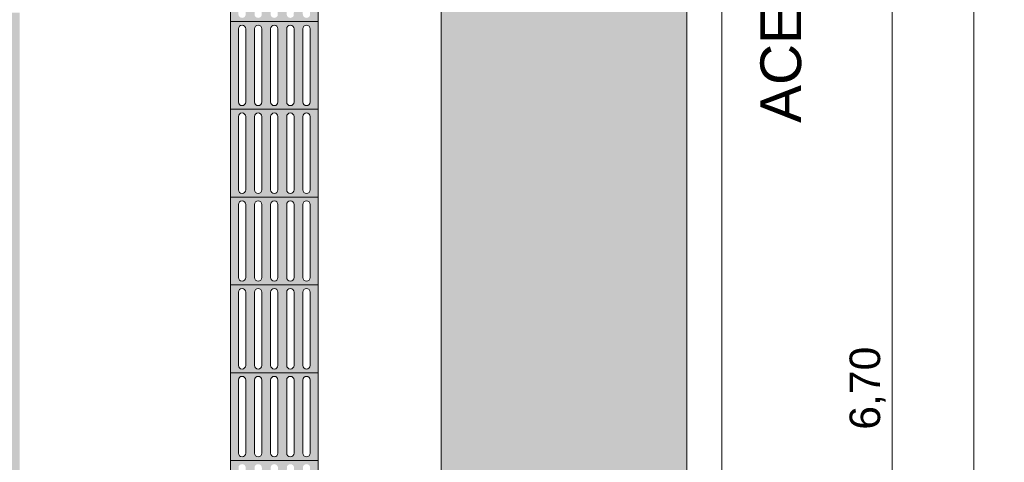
# Model space of a CAD drawing. Header units: metres. Extents: x -14.5 to 21.1, y -19.1 to 7.7.
# Tile 14 of 103: x 6 to 8.8, y -15.1 to -13.8. Entities that reach past the tile are written whole.
import ezdxf

# ---------------------------------------------------------------- set-up
doc = ezdxf.new("R2010")
doc.units = ezdxf.units.M
for name, color, linetype, lineweight in [('A-ANNO-DIMS', 7, 'Continuous', 9), ('A-ANNO-DIMS-58', 7, 'Continuous', 9), ('A-DETL-GENF', 7, 'Continuous', 5), ('G-ANNO-TEXT', 7, 'Continuous', 9)]:
    doc.layers.add(name, color=color, linetype=linetype, lineweight=lineweight)
doc.layers.add('A-DETL', color=7, linetype='Continuous', lineweight=5, true_color=0x00a600)
doc.styles.add('Arial', font='arial.ttf', dxfattribs={"height": 0.087})
doc.styles.add('Arial_2', font='arial.ttf', dxfattribs={"height": 0.116})
doc.dimstyles.new('Com_linha__ref__contínua__-_Cor_Vermelha_Arial_1_5mm', dxfattribs={"dimscale": 0.3048, "dimtxt": 0.088763, "dimasz": 0.380577, "dimexe": 0.285433, "dimexo": 0.285433, "dimgap": 0.028543, "dimtad": 1, "dimrnd": 0.01, "dimzin": 0, "dimdsep": 46, "dimtxsty": 'Arial', "dimblk1": 'OBLIQUE', "dimblk2": 'OBLIQUE', "dimsah": 1, "dimcen": 0.09, "dimdle": 0.285433, "dimazin": 0, "dimtfac": 1, "dimtdec": 4, "dimtix": 1, "dimtmove": 0, "dimatfit": 3, "dimfxl": 1, "dimtvp": 1, "dimtolj": 1, "dimtzin": 0, "dimarcsym": 2})

# ---------------------------------------------------------------- blocks, each defined once
blk = doc.blocks.new('DIMBLOCK44-PLANTA DE COBERTURA')
at = {"layer": 'A-ANNO-DIMS-58', "color": 242, "true_color": 0xbd2b2e}
for p, q in [((8.4914, -11.535), (8.4334, -11.477)), ((8.4914, -11.535), (8.0934, -11.535)), ((8.4914, -11.535), (8.4914, -18.322)), ((8.4914, -11.535), (8.5494, -11.593)), ((8.4914, -11.535), (8.5784, -11.535)), ((8.4914, -18.235), (8.4334, -18.177)), ((8.4914, -18.235), (8.0934, -18.235)), ((8.4914, -18.235), (8.5494, -18.293)), ((8.4914, -18.235), (8.5784, -18.235))]:
    blk.add_line(p, q, dxfattribs=at)
at = {"layer": 'A-ANNO-DIMS-58', "color": 0, "insert": (8.3698, -15.0025), "char_height": 0.087, "width": 0.281855, "attachment_point": 1, "rotation": 90, "line_spacing_factor": 0.941778, "style": 'Arial'}
blk.add_mtext('6,70', dxfattribs=at)
blk = doc.blocks.new('_Oblique')
at = {"color": 0, "linetype": 'ByBlock', "lineweight": -2}
blk.add_line((-0.5, -0.5), (0.5, 0.5), dxfattribs=at)
blk = doc.blocks.new('DIMBLOCK45-PLANTA DE COBERTURA')
at = {"layer": 'A-ANNO-DIMS-58', "color": 242, "true_color": 0xbd2b2e}
for p, q in [((8.7234, -8.148), (8.7234, -18.322)), ((8.7234, -8.235), (8.6654, -8.177)), ((8.7234, -8.235), (8.0934, -8.235)), ((8.7234, -8.235), (8.7814, -8.293)), ((8.7234, -8.235), (8.8104, -8.235)), ((8.7234, -18.235), (8.6654, -18.177)), ((8.7234, -18.235), (8.0934, -18.235)), ((8.7234, -18.235), (8.7814, -18.293)), ((8.7234, -18.235), (8.8104, -18.235))]:
    blk.add_line(p, q, dxfattribs=at)
at = {"layer": 'A-ANNO-DIMS-58', "color": 0, "insert": (8.6018, -13.3859), "char_height": 0.087, "width": 0.362151, "attachment_point": 1, "rotation": 90, "line_spacing_factor": 0.941778, "style": 'Arial'}
blk.add_mtext('10,00', dxfattribs=at)

msp = doc.modelspace()

# ---------------------------------------------------------------- hatches: boundary and pattern name
at = {"layer": 'A-DETL-GENF', "true_color": 0xd2e2c2}
h = msp.add_hatch(color=254, dxfattribs=at)
h.paths.add_polyline_path([(0.5264, -18.235), (6.0064, -18.235), (6.0064, -18.075), (5.7064, -18.075), (5.7064, -16.875), (6.0064, -16.875), (6.0064, -13.815), (1.4064, -13.815), (1.4064, -18.075), (0.5264, -18.075), (0.5264, -18.2315)])
h.paths.add_polyline_path([(0.5064, -12.615), (6.0064, -12.615), (6.0064, -8.235), (0.2364, -8.235), (0.2364, -12.615), (0.4964, -12.615)])
h.paths.add_polyline_path([(2.8659, -10.9868), (2.8443, -10.9819), (2.8235, -10.9763), (2.8043, -10.9695), (2.7876, -10.9607), (2.7743, -10.9494), (2.7648, -10.935), (2.759, -10.9179), (2.7558, -10.8955), (2.755, -10.8776), (2.7559, -10.849), (2.7568, -10.833), (2.5887, -10.8294), (2.2187, -10.8294), (2.0768, -10.8302), (1.9254, -10.832), (1.9046, -10.8294), (1.8985, -10.8283), (1.8879, -10.8257), (1.7683, -10.7899), (1.6519, -10.7537), (1.6384, -10.749), (1.6252, -10.7436), (1.5972, -10.728), (1.5727, -10.7077), (1.5484, -10.6823), (1.5267, -10.6548), (1.4896, -10.5987), (1.4566, -10.5404), (1.4451, -10.5163), (1.4355, -10.4915), (1.4007, -10.3737), (1.3897, -10.3184), (1.3855, -10.2935), (1.3823, -10.2685), (1.373, -10.1658), (1.3686, -10.0628), (1.3706, -10.0585), (1.3706, -9.9812), (1.3686, -9.9769), (1.373, -9.8738), (1.3823, -9.7711), (1.3855, -9.7461), (1.3897, -9.7213), (1.4074, -9.6405), (1.4355, -9.5482), (1.4451, -9.5233), (1.4566, -9.4992), (1.4896, -9.4409), (1.5267, -9.3849), (1.5546, -9.3503), (1.5867, -9.3194), (1.5984, -9.3108), (1.6471, -9.2778), (1.6968, -9.2482), (1.7485, -9.2253), (1.8032, -9.2122), (1.8604, -9.2074), (1.9188, -9.2068), (2.0688, -9.2094), (2.2187, -9.2102), (2.6601, -9.2097), (2.7567, -9.2068), (2.7555, -9.1842), (2.7549, -9.1621), (2.7558, -9.1411), (2.7589, -9.1218), (2.7647, -9.1047), (2.7742, -9.0903), (2.7876, -9.079), (2.8043, -9.0702), (2.8303, -9.0615), (2.8442, -9.0578), (2.8659, -9.0528), (2.8874, -9.0603), (2.8993, -9.0653), (2.902, -9.0683), (2.9027, -9.0702), (2.9027, -9.0746), (2.9007, -9.079), (2.8975, -9.0843), (2.8802, -9.1093), (2.8303, -9.2094), (3.2926, -9.1962), (3.755, -9.1901), (3.9077, -9.1919), (4.0603, -9.1988), (4.248, -9.2121), (4.5015, -9.1993), (4.6293, -9.1957), (4.757, -9.1981), (4.8204, -9.1966), (4.8839, -9.2004), (4.9525, -9.2105), (4.9581, -9.2118), (4.9902, -9.2218), (5.0162, -9.2197), (5.0423, -9.2204), (5.0788, -9.2259), (5.1139, -9.2367), (5.1422, -9.2576), (5.1671, -9.2824), (5.2079, -9.3272), (5.2424, -9.3769), (5.273, -9.4368), (5.297, -9.4973), (5.3164, -9.5661), (5.3307, -9.6344), (5.3449, -9.7236), (5.3571, -9.8384), (5.3611, -9.9629), (5.3611, -10.0859), (5.3571, -10.2013), (5.3449, -10.3161), (5.342, -10.3363), (5.3307, -10.4052), (5.3149, -10.4798), (5.297, -10.5423), (5.2702, -10.6093), (5.2424, -10.6628), (5.2079, -10.7124), (5.1671, -10.7573), (5.146, -10.7787), (5.1223, -10.7974), (5.1137, -10.8025), (5.1044, -10.8064), (5.0738, -10.8148), (5.0423, -10.8193), (5.0131, -10.8197), (4.9902, -10.8179), (4.9707, -10.8246), (4.9507, -10.8295), (4.8999, -10.8375), (4.8485, -10.8416), (4.6751, -10.8443), (4.5015, -10.8403), (4.248, -10.8275), (4.0603, -10.8408), (3.9077, -10.8478), (3.755, -10.8495), (3.2926, -10.8434), (2.8303, -10.8303), (2.8702, -10.9132), (2.8874, -10.9415), (2.8992, -10.9577), (2.9029, -10.9655), (2.9023, -10.9706), (2.9008, -10.973), (2.8975, -10.9754), (2.8802, -10.9821)])
h = msp.add_hatch(color=254, dxfattribs=at)
h.paths.add_polyline_path([(7.2064, -18.235), (7.9064, -18.235), (7.9064, -11.635), (7.2064, -11.635), (7.2064, -17.9596)])
h.paths.add_polyline_path([(7.2064, -8.435), (7.9064, -8.435), (7.9064, -8.235), (7.2064, -8.235), (7.2064, -8.3339)])
at = {"layer": 'A-DETL-GENF', "true_color": 0xffffff}
h = msp.add_hatch(color=7, dxfattribs=at)
h.paths.add_polyline_path([(6.645, -13.84), (6.8564, -13.84), (6.8564, -13.59), (6.6064, -13.59), (6.6064, -13.84), (6.6424, -13.84)])
h.paths.add_polyline_path([(6.7772, -13.8296), (6.7745, -13.8293), (6.772, -13.8282), (6.7699, -13.8266), (6.7682, -13.8244), (6.7672, -13.8219), (6.7668, -13.8192), (6.7672, -13.6082), (6.7682, -13.6057), (6.7699, -13.6035), (6.772, -13.6019), (6.7745, -13.6008), (6.7772, -13.6005), (6.7799, -13.6008), (6.7825, -13.6019), (6.7846, -13.6035), (6.7863, -13.6057), (6.7873, -13.6082), (6.7877, -13.6109), (6.7871, -13.8223), (6.7863, -13.8244), (6.7846, -13.8266), (6.7801, -13.8292), (6.7799, -13.8293)])
h.paths.add_polyline_path([(6.6397, -13.8296), (6.637, -13.8293), (6.6345, -13.8282), (6.6324, -13.8266), (6.6307, -13.8244), (6.6297, -13.8219), (6.6293, -13.8192), (6.6297, -13.6082), (6.6307, -13.6057), (6.6324, -13.6035), (6.6345, -13.6019), (6.637, -13.6008), (6.6397, -13.6005), (6.6424, -13.6008), (6.645, -13.6019), (6.6471, -13.6035), (6.6488, -13.6057), (6.6498, -13.6082), (6.6502, -13.6109), (6.6498, -13.8219), (6.6488, -13.8244), (6.6471, -13.8266), (6.645, -13.8282), (6.6424, -13.8293)])
h.paths.add_polyline_path([(6.7314, -13.8296), (6.7287, -13.8293), (6.7262, -13.8282), (6.724, -13.8266), (6.7224, -13.8244), (6.7214, -13.8219), (6.721, -13.8192), (6.7214, -13.6082), (6.7224, -13.6057), (6.724, -13.6035), (6.7262, -13.6019), (6.7287, -13.6008), (6.7314, -13.6005), (6.7341, -13.6008), (6.7366, -13.6019), (6.7388, -13.6035), (6.7404, -13.6057), (6.7415, -13.6082), (6.7418, -13.6109), (6.7415, -13.8219), (6.7404, -13.8244), (6.7388, -13.8266), (6.7366, -13.8282), (6.7341, -13.8293)])
h.paths.add_polyline_path([(6.8231, -13.8296), (6.8204, -13.8293), (6.8179, -13.8282), (6.8157, -13.8266), (6.8141, -13.8244), (6.813, -13.8219), (6.8127, -13.8192), (6.813, -13.6082), (6.8141, -13.6057), (6.8157, -13.6035), (6.8179, -13.6019), (6.8204, -13.6008), (6.8231, -13.6005), (6.8258, -13.6008), (6.8283, -13.6019), (6.8304, -13.6035), (6.8321, -13.6057), (6.8331, -13.6082), (6.8335, -13.6109), (6.8331, -13.8219), (6.8321, -13.8244), (6.8304, -13.8266), (6.8283, -13.8282), (6.8258, -13.8293)])
h.paths.add_polyline_path([(6.6856, -13.8296), (6.6829, -13.8293), (6.6804, -13.8282), (6.6782, -13.8266), (6.6766, -13.8244), (6.6755, -13.8219), (6.6752, -13.8192), (6.6755, -13.6082), (6.6766, -13.6057), (6.6782, -13.6035), (6.6804, -13.6019), (6.6829, -13.6008), (6.6879, -13.6008), (6.6883, -13.6008), (6.6908, -13.6019), (6.6929, -13.6035), (6.6946, -13.6057), (6.6956, -13.6082), (6.696, -13.6109), (6.6956, -13.8219), (6.6946, -13.8244), (6.6929, -13.8266), (6.6908, -13.8282), (6.6879, -13.8293)])
h = msp.add_hatch(color=7, dxfattribs=at)
h.paths.add_polyline_path([(6.645, -14.09), (6.8564, -14.09), (6.8564, -13.84), (6.6064, -13.84), (6.6064, -14.09), (6.6424, -14.09)])
h.paths.add_polyline_path([(6.7772, -14.0796), (6.7745, -14.0793), (6.772, -14.0782), (6.7699, -14.0766), (6.7682, -14.0744), (6.7672, -14.0719), (6.7668, -14.0692), (6.7672, -13.8582), (6.7682, -13.8557), (6.7699, -13.8535), (6.772, -13.8519), (6.7745, -13.8508), (6.7772, -13.8505), (6.7799, -13.8508), (6.7825, -13.8519), (6.7846, -13.8535), (6.7863, -13.8557), (6.7873, -13.8582), (6.7877, -13.8609), (6.7871, -14.0723), (6.7863, -14.0744), (6.7846, -14.0766), (6.7801, -14.0792), (6.7799, -14.0793)])
h.paths.add_polyline_path([(6.6397, -14.0796), (6.637, -14.0793), (6.6345, -14.0782), (6.6324, -14.0766), (6.6307, -14.0744), (6.6297, -14.0719), (6.6293, -14.0692), (6.6297, -13.8582), (6.6307, -13.8557), (6.6324, -13.8535), (6.6345, -13.8519), (6.637, -13.8508), (6.6397, -13.8505), (6.6424, -13.8508), (6.645, -13.8519), (6.6471, -13.8535), (6.6488, -13.8557), (6.6498, -13.8582), (6.6502, -13.8609), (6.6498, -14.0719), (6.6488, -14.0744), (6.6471, -14.0766), (6.645, -14.0782), (6.6424, -14.0793)])
h.paths.add_polyline_path([(6.6856, -14.0796), (6.6829, -14.0793), (6.6804, -14.0782), (6.6782, -14.0766), (6.6766, -14.0744), (6.6755, -14.0719), (6.6752, -14.0692), (6.6755, -13.8582), (6.6766, -13.8557), (6.6782, -13.8535), (6.6804, -13.8519), (6.6829, -13.8508), (6.6879, -13.8508), (6.6883, -13.8508), (6.6908, -13.8519), (6.6929, -13.8535), (6.6946, -13.8557), (6.6956, -13.8582), (6.696, -13.8609), (6.6956, -14.0719), (6.6946, -14.0744), (6.6929, -14.0766), (6.6908, -14.0782), (6.6879, -14.0793)])
h.paths.add_polyline_path([(6.7314, -14.0796), (6.7287, -14.0793), (6.7262, -14.0782), (6.724, -14.0766), (6.7224, -14.0744), (6.7214, -14.0719), (6.721, -14.0692), (6.7214, -13.8582), (6.7224, -13.8557), (6.724, -13.8535), (6.7262, -13.8519), (6.7287, -13.8508), (6.7314, -13.8505), (6.7341, -13.8508), (6.7366, -13.8519), (6.7388, -13.8535), (6.7404, -13.8557), (6.7415, -13.8582), (6.7418, -13.8609), (6.7415, -14.0719), (6.7404, -14.0744), (6.7388, -14.0766), (6.7366, -14.0782), (6.7341, -14.0793)])
h.paths.add_polyline_path([(6.8231, -14.0796), (6.8204, -14.0793), (6.8179, -14.0782), (6.8157, -14.0766), (6.8141, -14.0744), (6.813, -14.0719), (6.8127, -14.0692), (6.813, -13.8582), (6.8141, -13.8557), (6.8157, -13.8535), (6.8179, -13.8519), (6.8204, -13.8508), (6.8231, -13.8505), (6.8258, -13.8508), (6.8283, -13.8519), (6.8304, -13.8535), (6.8321, -13.8557), (6.8331, -13.8582), (6.8335, -13.8609), (6.8331, -14.0719), (6.8321, -14.0744), (6.8304, -14.0766), (6.8283, -14.0782), (6.8258, -14.0793)])
h = msp.add_hatch(color=7, dxfattribs=at)
h.paths.add_polyline_path([(6.6856, -14.34), (6.8564, -14.34), (6.8564, -14.09), (6.6064, -14.09), (6.6064, -14.34), (6.6829, -14.34)])
h.paths.add_polyline_path([(6.7772, -14.3296), (6.7745, -14.3293), (6.772, -14.3282), (6.7699, -14.3266), (6.7682, -14.3244), (6.7672, -14.3219), (6.7668, -14.3192), (6.7672, -14.1082), (6.7682, -14.1057), (6.7699, -14.1035), (6.772, -14.1019), (6.7745, -14.1008), (6.7772, -14.1005), (6.7799, -14.1008), (6.7825, -14.1019), (6.7846, -14.1035), (6.7863, -14.1057), (6.7875, -14.1093), (6.7877, -14.1109), (6.7871, -14.3223), (6.7863, -14.3244), (6.7846, -14.3266), (6.7801, -14.3292), (6.7799, -14.3293)])
h.paths.add_polyline_path([(6.7314, -14.3296), (6.7287, -14.3293), (6.7262, -14.3282), (6.724, -14.3266), (6.7224, -14.3244), (6.7214, -14.3219), (6.721, -14.3192), (6.7214, -14.1082), (6.7224, -14.1057), (6.724, -14.1035), (6.7262, -14.1019), (6.7287, -14.1008), (6.7314, -14.1005), (6.7341, -14.1008), (6.7366, -14.1019), (6.7388, -14.1035), (6.7404, -14.1057), (6.7416, -14.1093), (6.7418, -14.1109), (6.7415, -14.3219), (6.7404, -14.3244), (6.7388, -14.3266), (6.7366, -14.3282), (6.7341, -14.3293)])
h.paths.add_polyline_path([(6.6856, -14.3296), (6.6829, -14.3293), (6.6804, -14.3282), (6.6782, -14.3266), (6.6766, -14.3244), (6.6755, -14.3219), (6.6752, -14.3192), (6.6755, -14.1082), (6.6766, -14.1057), (6.6782, -14.1035), (6.6804, -14.1019), (6.6829, -14.1008), (6.6879, -14.1008), (6.6883, -14.1008), (6.6908, -14.1019), (6.6929, -14.1035), (6.6946, -14.1057), (6.6958, -14.1093), (6.696, -14.1109), (6.6956, -14.3219), (6.6946, -14.3244), (6.6929, -14.3266), (6.6908, -14.3282), (6.6879, -14.3293)])
h.paths.add_polyline_path([(6.8231, -14.3296), (6.8204, -14.3293), (6.8179, -14.3282), (6.8157, -14.3266), (6.8141, -14.3244), (6.813, -14.3219), (6.8127, -14.3192), (6.813, -14.1082), (6.8141, -14.1057), (6.8157, -14.1035), (6.8179, -14.1019), (6.8204, -14.1008), (6.8231, -14.1005), (6.8258, -14.1008), (6.8283, -14.1019), (6.8304, -14.1035), (6.8321, -14.1057), (6.8333, -14.1093), (6.8335, -14.1109), (6.8331, -14.3219), (6.8321, -14.3244), (6.8304, -14.3266), (6.8283, -14.3282), (6.8258, -14.3293)])
h.paths.add_polyline_path([(6.6397, -14.3296), (6.637, -14.3293), (6.6345, -14.3282), (6.6324, -14.3266), (6.6307, -14.3244), (6.6297, -14.3219), (6.6293, -14.3192), (6.6297, -14.1082), (6.6307, -14.1057), (6.6324, -14.1035), (6.6345, -14.1019), (6.637, -14.1008), (6.6397, -14.1005), (6.6424, -14.1008), (6.645, -14.1019), (6.6471, -14.1035), (6.6488, -14.1057), (6.65, -14.1093), (6.6502, -14.1109), (6.6498, -14.3219), (6.6488, -14.3244), (6.6471, -14.3266), (6.645, -14.3282), (6.6424, -14.3293)])
h = msp.add_hatch(color=7, dxfattribs=at)
h.paths.add_polyline_path([(6.645, -14.59), (6.8564, -14.59), (6.8564, -14.34), (6.6064, -14.34), (6.6064, -14.59), (6.6424, -14.59)])
h.paths.add_polyline_path([(6.7772, -14.5796), (6.7745, -14.5793), (6.772, -14.5782), (6.7699, -14.5766), (6.7682, -14.5744), (6.7672, -14.5719), (6.7668, -14.5692), (6.7672, -14.3582), (6.7682, -14.3557), (6.7699, -14.3535), (6.772, -14.3519), (6.7745, -14.3508), (6.7772, -14.3505), (6.7799, -14.3508), (6.7825, -14.3519), (6.7846, -14.3535), (6.7863, -14.3557), (6.7873, -14.3582), (6.7877, -14.3609), (6.7871, -14.5723), (6.7863, -14.5744), (6.7846, -14.5766), (6.7801, -14.5792), (6.7799, -14.5793)])
h.paths.add_polyline_path([(6.8231, -14.5796), (6.8204, -14.5793), (6.8179, -14.5782), (6.8157, -14.5766), (6.8141, -14.5744), (6.813, -14.5719), (6.8127, -14.5692), (6.813, -14.3582), (6.8141, -14.3557), (6.8157, -14.3535), (6.8179, -14.3519), (6.8204, -14.3508), (6.8231, -14.3505), (6.8258, -14.3508), (6.8283, -14.3519), (6.8304, -14.3535), (6.8321, -14.3557), (6.8331, -14.3582), (6.8335, -14.3609), (6.8331, -14.5719), (6.8321, -14.5744), (6.8304, -14.5766), (6.8283, -14.5782), (6.8258, -14.5793)])
h.paths.add_polyline_path([(6.6397, -14.5796), (6.637, -14.5793), (6.6345, -14.5782), (6.6324, -14.5766), (6.6307, -14.5744), (6.6297, -14.5719), (6.6293, -14.5692), (6.6297, -14.3582), (6.6307, -14.3557), (6.6324, -14.3535), (6.6345, -14.3519), (6.637, -14.3508), (6.6397, -14.3505), (6.6424, -14.3508), (6.645, -14.3519), (6.6471, -14.3535), (6.6488, -14.3557), (6.6498, -14.3582), (6.6502, -14.3609), (6.6498, -14.5719), (6.6488, -14.5744), (6.6471, -14.5766), (6.645, -14.5782), (6.6424, -14.5793)])
h.paths.add_polyline_path([(6.6856, -14.5796), (6.6829, -14.5793), (6.6804, -14.5782), (6.6782, -14.5766), (6.6766, -14.5744), (6.6755, -14.5719), (6.6752, -14.5692), (6.6755, -14.3582), (6.6766, -14.3557), (6.6782, -14.3535), (6.6804, -14.3519), (6.6829, -14.3508), (6.6879, -14.3508), (6.6883, -14.3508), (6.6908, -14.3519), (6.6929, -14.3535), (6.6946, -14.3557), (6.6956, -14.3582), (6.696, -14.3609), (6.6956, -14.5719), (6.6946, -14.5744), (6.6929, -14.5766), (6.6908, -14.5782), (6.6879, -14.5793)])
h.paths.add_polyline_path([(6.7314, -14.5796), (6.7287, -14.5793), (6.7262, -14.5782), (6.724, -14.5766), (6.7224, -14.5744), (6.7214, -14.5719), (6.721, -14.5692), (6.7214, -14.3582), (6.7224, -14.3557), (6.724, -14.3535), (6.7262, -14.3519), (6.7287, -14.3508), (6.7314, -14.3505), (6.7341, -14.3508), (6.7366, -14.3519), (6.7388, -14.3535), (6.7404, -14.3557), (6.7415, -14.3582), (6.7418, -14.3609), (6.7415, -14.5719), (6.7404, -14.5744), (6.7388, -14.5766), (6.7366, -14.5782), (6.7341, -14.5793)])
h = msp.add_hatch(color=7, dxfattribs=at)
h.paths.add_polyline_path([(6.645, -14.84), (6.8564, -14.84), (6.8564, -14.59), (6.6064, -14.59), (6.6064, -14.84), (6.6424, -14.84)])
h.paths.add_polyline_path([(6.7772, -14.8296), (6.7745, -14.8293), (6.772, -14.8282), (6.7699, -14.8266), (6.7682, -14.8244), (6.7672, -14.8219), (6.7668, -14.8192), (6.7672, -14.6082), (6.7682, -14.6057), (6.7699, -14.6035), (6.772, -14.6019), (6.7745, -14.6008), (6.7772, -14.6005), (6.7799, -14.6008), (6.7825, -14.6019), (6.7846, -14.6035), (6.7863, -14.6057), (6.7873, -14.6082), (6.7877, -14.6109), (6.7871, -14.8223), (6.7863, -14.8244), (6.7846, -14.8266), (6.7801, -14.8292), (6.7799, -14.8293)])
h.paths.add_polyline_path([(6.7314, -14.8296), (6.7287, -14.8293), (6.7262, -14.8282), (6.724, -14.8266), (6.7224, -14.8244), (6.7214, -14.8219), (6.721, -14.8192), (6.7214, -14.6082), (6.7224, -14.6057), (6.724, -14.6035), (6.7262, -14.6019), (6.7287, -14.6008), (6.7314, -14.6005), (6.7341, -14.6008), (6.7366, -14.6019), (6.7388, -14.6035), (6.7404, -14.6057), (6.7415, -14.6082), (6.7418, -14.6109), (6.7415, -14.8219), (6.7404, -14.8244), (6.7388, -14.8266), (6.7366, -14.8282), (6.7341, -14.8293)])
h.paths.add_polyline_path([(6.8231, -14.8296), (6.8204, -14.8293), (6.8179, -14.8282), (6.8157, -14.8266), (6.8141, -14.8244), (6.813, -14.8219), (6.8127, -14.8192), (6.813, -14.6082), (6.8141, -14.6057), (6.8157, -14.6035), (6.8179, -14.6019), (6.8204, -14.6008), (6.8231, -14.6005), (6.8258, -14.6008), (6.8283, -14.6019), (6.8304, -14.6035), (6.8321, -14.6057), (6.8331, -14.6082), (6.8335, -14.6109), (6.8331, -14.8219), (6.8321, -14.8244), (6.8304, -14.8266), (6.8283, -14.8282), (6.8258, -14.8293)])
h.paths.add_polyline_path([(6.6856, -14.8296), (6.6829, -14.8293), (6.6804, -14.8282), (6.6782, -14.8266), (6.6766, -14.8244), (6.6755, -14.8219), (6.6752, -14.8192), (6.6755, -14.6082), (6.6766, -14.6057), (6.6782, -14.6035), (6.6804, -14.6019), (6.6829, -14.6008), (6.6879, -14.6008), (6.6883, -14.6008), (6.6908, -14.6019), (6.6929, -14.6035), (6.6946, -14.6057), (6.6956, -14.6082), (6.696, -14.6109), (6.6956, -14.8219), (6.6946, -14.8244), (6.6929, -14.8266), (6.6908, -14.8282), (6.6879, -14.8293)])
h.paths.add_polyline_path([(6.6397, -14.8296), (6.637, -14.8293), (6.6345, -14.8282), (6.6324, -14.8266), (6.6307, -14.8244), (6.6297, -14.8219), (6.6293, -14.8192), (6.6297, -14.6082), (6.6307, -14.6057), (6.6324, -14.6035), (6.6345, -14.6019), (6.637, -14.6008), (6.6397, -14.6005), (6.6424, -14.6008), (6.645, -14.6019), (6.6471, -14.6035), (6.6488, -14.6057), (6.6498, -14.6082), (6.6502, -14.6109), (6.6498, -14.8219), (6.6488, -14.8244), (6.6471, -14.8266), (6.645, -14.8282), (6.6424, -14.8293)])
h = msp.add_hatch(color=7, dxfattribs=at)
h.paths.add_polyline_path([(6.645, -15.09), (6.8564, -15.09), (6.8564, -14.84), (6.6064, -14.84), (6.6064, -15.09), (6.6424, -15.09)])
h.paths.add_polyline_path([(6.7772, -15.0796), (6.7745, -15.0793), (6.772, -15.0782), (6.7699, -15.0766), (6.7682, -15.0744), (6.7672, -15.0719), (6.7668, -15.0692), (6.7672, -14.8582), (6.7682, -14.8557), (6.7699, -14.8535), (6.772, -14.8519), (6.7745, -14.8508), (6.7772, -14.8505), (6.7799, -14.8508), (6.7825, -14.8519), (6.7846, -14.8535), (6.7863, -14.8557), (6.7873, -14.8582), (6.7877, -14.8609), (6.7871, -15.0723), (6.7863, -15.0744), (6.7846, -15.0766), (6.7801, -15.0792), (6.7799, -15.0793)])
h.paths.add_polyline_path([(6.6856, -15.0796), (6.6829, -15.0793), (6.6804, -15.0782), (6.6782, -15.0766), (6.6766, -15.0744), (6.6755, -15.0719), (6.6752, -15.0692), (6.6755, -14.8582), (6.6766, -14.8557), (6.6782, -14.8535), (6.6804, -14.8519), (6.6829, -14.8508), (6.6879, -14.8508), (6.6883, -14.8508), (6.6908, -14.8519), (6.6929, -14.8535), (6.6946, -14.8557), (6.6956, -14.8582), (6.696, -14.8609), (6.6956, -15.0719), (6.6946, -15.0744), (6.6929, -15.0766), (6.6908, -15.0782), (6.6879, -15.0793)])
h.paths.add_polyline_path([(6.6397, -15.0796), (6.637, -15.0793), (6.6345, -15.0782), (6.6324, -15.0766), (6.6307, -15.0744), (6.6297, -15.0719), (6.6293, -15.0692), (6.6297, -14.8582), (6.6307, -14.8557), (6.6324, -14.8535), (6.6345, -14.8519), (6.637, -14.8508), (6.6397, -14.8505), (6.6424, -14.8508), (6.645, -14.8519), (6.6471, -14.8535), (6.6488, -14.8557), (6.6498, -14.8582), (6.6502, -14.8609), (6.6498, -15.0719), (6.6488, -15.0744), (6.6471, -15.0766), (6.645, -15.0782), (6.6424, -15.0793)])
h.paths.add_polyline_path([(6.8231, -15.0796), (6.8204, -15.0793), (6.8179, -15.0782), (6.8157, -15.0766), (6.8141, -15.0744), (6.813, -15.0719), (6.8127, -15.0692), (6.813, -14.8582), (6.8141, -14.8557), (6.8157, -14.8535), (6.8179, -14.8519), (6.8204, -14.8508), (6.8231, -14.8505), (6.8258, -14.8508), (6.8283, -14.8519), (6.8304, -14.8535), (6.8321, -14.8557), (6.8331, -14.8582), (6.8335, -14.8609), (6.8331, -15.0719), (6.8321, -15.0744), (6.8304, -15.0766), (6.8283, -15.0782), (6.8258, -15.0793)])
h.paths.add_polyline_path([(6.7314, -15.0796), (6.7287, -15.0793), (6.7262, -15.0782), (6.724, -15.0766), (6.7224, -15.0744), (6.7213, -15.0719), (6.721, -15.0692), (6.7214, -14.8582), (6.7224, -14.8557), (6.724, -14.8535), (6.7262, -14.8519), (6.7287, -14.8508), (6.7314, -14.8505), (6.7341, -14.8508), (6.7366, -14.8519), (6.7388, -14.8535), (6.7404, -14.8557), (6.7415, -14.8582), (6.7418, -14.8609), (6.7415, -15.0719), (6.7404, -15.0744), (6.7388, -15.0766), (6.7366, -15.0782), (6.7341, -15.0793)])
h = msp.add_hatch(color=7, dxfattribs=at)
h.paths.add_polyline_path([(6.645, -15.34), (6.8564, -15.34), (6.8564, -15.09), (6.6064, -15.09), (6.6064, -15.34), (6.6424, -15.34)])
h.paths.add_polyline_path([(6.7772, -15.3296), (6.7745, -15.3293), (6.772, -15.3282), (6.7699, -15.3266), (6.7682, -15.3244), (6.7672, -15.3219), (6.7668, -15.3192), (6.7672, -15.1082), (6.7682, -15.1057), (6.7699, -15.1035), (6.772, -15.1019), (6.7745, -15.1008), (6.7772, -15.1005), (6.7799, -15.1008), (6.7825, -15.1019), (6.7846, -15.1035), (6.7863, -15.1057), (6.7873, -15.1082), (6.7877, -15.1109), (6.7871, -15.3223), (6.7863, -15.3244), (6.7846, -15.3266), (6.7801, -15.3292), (6.7799, -15.3293)])
h.paths.add_polyline_path([(6.6397, -15.3296), (6.637, -15.3293), (6.6345, -15.3282), (6.6324, -15.3266), (6.6307, -15.3244), (6.6297, -15.3219), (6.6293, -15.3192), (6.6297, -15.1082), (6.6307, -15.1057), (6.6324, -15.1035), (6.6345, -15.1019), (6.637, -15.1008), (6.6397, -15.1005), (6.6424, -15.1008), (6.645, -15.1019), (6.6471, -15.1035), (6.6488, -15.1057), (6.6498, -15.1082), (6.6502, -15.1109), (6.6498, -15.3219), (6.6488, -15.3244), (6.6471, -15.3266), (6.645, -15.3282), (6.6424, -15.3293)])
h.paths.add_polyline_path([(6.6856, -15.3296), (6.6829, -15.3293), (6.6804, -15.3282), (6.6782, -15.3266), (6.6766, -15.3244), (6.6755, -15.3219), (6.6752, -15.3192), (6.6755, -15.1082), (6.6766, -15.1057), (6.6782, -15.1035), (6.6804, -15.1019), (6.6829, -15.1008), (6.6879, -15.1008), (6.6883, -15.1008), (6.6908, -15.1019), (6.6929, -15.1035), (6.6946, -15.1057), (6.6956, -15.1082), (6.696, -15.1109), (6.6956, -15.3219), (6.6946, -15.3244), (6.6929, -15.3266), (6.6908, -15.3282), (6.6879, -15.3293)])
h.paths.add_polyline_path([(6.7314, -15.3296), (6.7287, -15.3293), (6.7262, -15.3282), (6.724, -15.3266), (6.7224, -15.3244), (6.7214, -15.3219), (6.721, -15.3192), (6.7214, -15.1082), (6.7224, -15.1057), (6.724, -15.1035), (6.7262, -15.1019), (6.7287, -15.1008), (6.7314, -15.1005), (6.7341, -15.1008), (6.7366, -15.1019), (6.7388, -15.1035), (6.7404, -15.1057), (6.7415, -15.1082), (6.7418, -15.1109), (6.7415, -15.3219), (6.7404, -15.3244), (6.7388, -15.3266), (6.7366, -15.3282), (6.7341, -15.3293)])
h.paths.add_polyline_path([(6.8231, -15.3296), (6.8204, -15.3293), (6.8179, -15.3282), (6.8157, -15.3266), (6.8141, -15.3244), (6.813, -15.3219), (6.8127, -15.3192), (6.813, -15.1082), (6.8141, -15.1057), (6.8157, -15.1035), (6.8179, -15.1019), (6.8204, -15.1008), (6.8231, -15.1005), (6.8258, -15.1008), (6.8283, -15.1019), (6.8304, -15.1035), (6.8321, -15.1057), (6.8331, -15.1082), (6.8335, -15.1109), (6.8331, -15.3219), (6.8321, -15.3244), (6.8304, -15.3266), (6.8283, -15.3282), (6.8258, -15.3293)])

# ---------------------------------------------------------------- linework, layer by layer
at = {"layer": 'A-DETL', "color": 9, "true_color": 0xc0c0c0}
for p, q in [((7.2064, -18.235), (7.2064, -8.235)), ((8.0064, -18.235), (8.0064, -8.235)), ((7.2064, -11.635), (7.2064, -18.235)), ((7.9064, -18.235), (7.9064, -11.635)), ((7.9064, -18.235), (7.9064, -11.635))]:
    msp.add_line(p, q, dxfattribs=at)
at = {"layer": 'A-DETL', "color": 8, "true_color": 0x808080}
for p, q in [((6.6064, -13.59), (6.6064, -13.84)), ((6.8564, -13.84), (6.8564, -13.59)), ((6.8564, -13.84), (6.6064, -13.84)), ((6.6064, -13.84), (6.6064, -14.09)), ((6.8564, -14.09), (6.8564, -13.84)), ((6.6293, -14.0692), (6.6293, -13.8609)), ((6.6502, -13.8609), (6.6502, -14.0692)), ((6.6752, -14.0692), (6.6752, -13.8609)), ((6.696, -13.8609), (6.696, -14.0692)), ((6.721, -14.0692), (6.721, -13.8609)), ((6.7418, -13.8609), (6.7418, -14.0692)), ((6.7668, -14.0692), (6.7668, -13.8609)), ((6.7877, -13.8609), (6.7877, -14.0692)), ((6.8127, -14.0692), (6.8127, -13.8609)), ((6.8335, -13.8609), (6.8335, -14.0692)), ((6.8564, -14.09), (6.6064, -14.09)), ((6.6064, -14.09), (6.6064, -14.34)), ((6.8564, -14.34), (6.8564, -14.09)), ((6.6293, -14.3192), (6.6293, -14.1109)), ((6.6502, -14.1109), (6.6502, -14.3192)), ((6.6752, -14.3192), (6.6752, -14.1109)), ((6.696, -14.1109), (6.696, -14.3192)), ((6.721, -14.3192), (6.721, -14.1109)), ((6.7418, -14.1109), (6.7418, -14.3192)), ((6.7668, -14.3192), (6.7668, -14.1109)), ((6.7877, -14.1109), (6.7877, -14.3192)), ((6.8127, -14.3192), (6.8127, -14.1109)), ((6.8335, -14.1109), (6.8335, -14.3192)), ((6.8564, -14.34), (6.6064, -14.34)), ((6.6064, -14.34), (6.6064, -14.59)), ((6.8564, -14.59), (6.8564, -14.34)), ((6.6293, -14.5692), (6.6293, -14.3609)), ((6.6502, -14.3609), (6.6502, -14.5692)), ((6.6752, -14.5692), (6.6752, -14.3609)), ((6.696, -14.3609), (6.696, -14.5692)), ((6.721, -14.5692), (6.721, -14.3609)), ((6.7418, -14.3609), (6.7418, -14.5692)), ((6.7668, -14.5692), (6.7668, -14.3609)), ((6.7877, -14.3609), (6.7877, -14.5692)), ((6.8127, -14.5692), (6.8127, -14.3609)), ((6.8335, -14.3609), (6.8335, -14.5692)), ((6.8564, -14.59), (6.6064, -14.59)), ((6.6064, -14.59), (6.6064, -14.84)), ((6.8564, -14.84), (6.8564, -14.59)), ((6.6293, -14.8192), (6.6293, -14.6109)), ((6.6502, -14.6109), (6.6502, -14.8192)), ((6.6752, -14.8192), (6.6752, -14.6109)), ((6.696, -14.6109), (6.696, -14.8192)), ((6.721, -14.8192), (6.721, -14.6109)), ((6.7418, -14.6109), (6.7418, -14.8192)), ((6.7668, -14.8192), (6.7668, -14.6109)), ((6.7877, -14.6109), (6.7877, -14.8192)), ((6.8127, -14.8192), (6.8127, -14.6109)), ((6.8335, -14.6109), (6.8335, -14.8192)), ((6.8564, -14.84), (6.6064, -14.84)), ((6.6064, -14.84), (6.6064, -15.09)), ((6.6293, -15.0692), (6.6293, -14.8609)), ((6.6502, -14.8609), (6.6502, -15.0692)), ((6.6752, -15.0692), (6.6752, -14.8609)), ((6.696, -14.8609), (6.696, -15.0692)), ((6.721, -15.0692), (6.721, -14.8609)), ((6.7418, -14.8609), (6.7418, -15.0692)), ((6.7668, -15.0692), (6.7668, -14.8609)), ((6.7877, -14.8609), (6.7877, -15.0692)), ((6.8127, -15.0692), (6.8127, -14.8609)), ((6.8335, -14.8609), (6.8335, -15.0692)), ((6.8564, -15.09), (6.8564, -14.84)), ((6.8564, -15.09), (6.6064, -15.09)), ((6.6064, -15.09), (6.6064, -15.34)), ((6.8564, -15.34), (6.8564, -15.09))]:
    msp.add_line(p, q, dxfattribs=at)
for centre, start, end in [((6.6397, -13.8609), 0, 180), ((6.6856, -13.8609), 0, 180), ((6.7314, -13.8609), 0, 180), ((6.7772, -13.8609), 0, 180), ((6.8231, -13.8609), 0, 180), ((6.6397, -14.0692), 180, 0), ((6.6856, -14.0692), 180, 0), ((6.7314, -14.0692), 180, 0), ((6.7772, -14.0692), 180, 0), ((6.8231, -14.0692), 180, 0), ((6.6397, -14.1109), 0, 180), ((6.6856, -14.1109), 0, 180), ((6.7314, -14.1109), 0, 180), ((6.7772, -14.1109), 0, 180), ((6.8231, -14.1109), 0, 180), ((6.6397, -14.3192), 180, 0), ((6.6856, -14.3192), 180, 0), ((6.7314, -14.3192), 180, 0), ((6.7772, -14.3192), 180, 0), ((6.8231, -14.3192), 180, 0), ((6.6397, -14.3609), 0, 180), ((6.6856, -14.3609), 0, 180), ((6.7314, -14.3609), 0, 180), ((6.7772, -14.3609), 0, 180), ((6.8231, -14.3609), 0, 180), ((6.6397, -14.5692), 180, 0), ((6.6856, -14.5692), 180, 0), ((6.7314, -14.5692), 180, 0), ((6.7772, -14.5692), 180, 0), ((6.8231, -14.5692), 180, 0), ((6.6397, -14.6109), 0, 180), ((6.6856, -14.6109), 0, 180), ((6.7314, -14.6109), 0, 180), ((6.7772, -14.6109), 0, 180), ((6.8231, -14.6109), 0, 180), ((6.6397, -14.8192), 180, 0), ((6.6856, -14.8192), 180, 0), ((6.7314, -14.8192), 180, 0), ((6.7772, -14.8192), 180, 0), ((6.8231, -14.8192), 180, 0), ((6.6397, -14.8609), 0, 180), ((6.6856, -14.8609), 0, 180), ((6.7314, -14.8609), 0, 180), ((6.7772, -14.8609), 0, 180), ((6.8231, -14.8609), 0, 180), ((6.6397, -15.0692), 180, 0), ((6.6856, -15.0692), 180, 0), ((6.7314, -15.0692), 180, 0), ((6.7772, -15.0692), 180, 0), ((6.8231, -15.0692), 180, 0)]:
    msp.add_arc(centre, 0.0104, start, end, dxfattribs=at)

# ---------------------------------------------------------------- texts
at = {"layer": 'G-ANNO-TEXT', "insert": (8.1158, -14.1289), "char_height": 0.116, "width": 2.111004, "attachment_point": 1, "rotation": 90, "style": 'Arial_2'}
msp.add_mtext('ACESSO PEDESTRES', dxfattribs=at)

# ---------------------------------------------------------------- dimensions: what is measured, and where the dimension line sits
at = {"layer": 'A-ANNO-DIMS', "color": 242, "true_color": 0xbd2b2e}
for base, p1, override, picture, middle in [((8.7234, -18.235), (8.0064, -8.235), {"dimpost": '<>', "dimfxl": 10}, 'DIMBLOCK45-PLANTA DE COBERTURA', (8.6703, -13.235)), ((8.4914, -18.235), (8.0064, -11.535), {"dimpost": '<>', "dimfxl": 6.7}, 'DIMBLOCK44-PLANTA DE COBERTURA', (8.4383, -14.885))]:
    dim = msp.add_linear_dim(base=base, p1=p1, p2=(8.0064, -18.235), angle=90, dimstyle='Com_linha__ref__contínua__-_Cor_Vermelha_Arial_1_5mm', override=override, dxfattribs=at)
    dim.commit()
    dim.dimension.update_dxf_attribs({"geometry": picture, "text_midpoint": middle})

doc.saveas('drawing.dxf')
